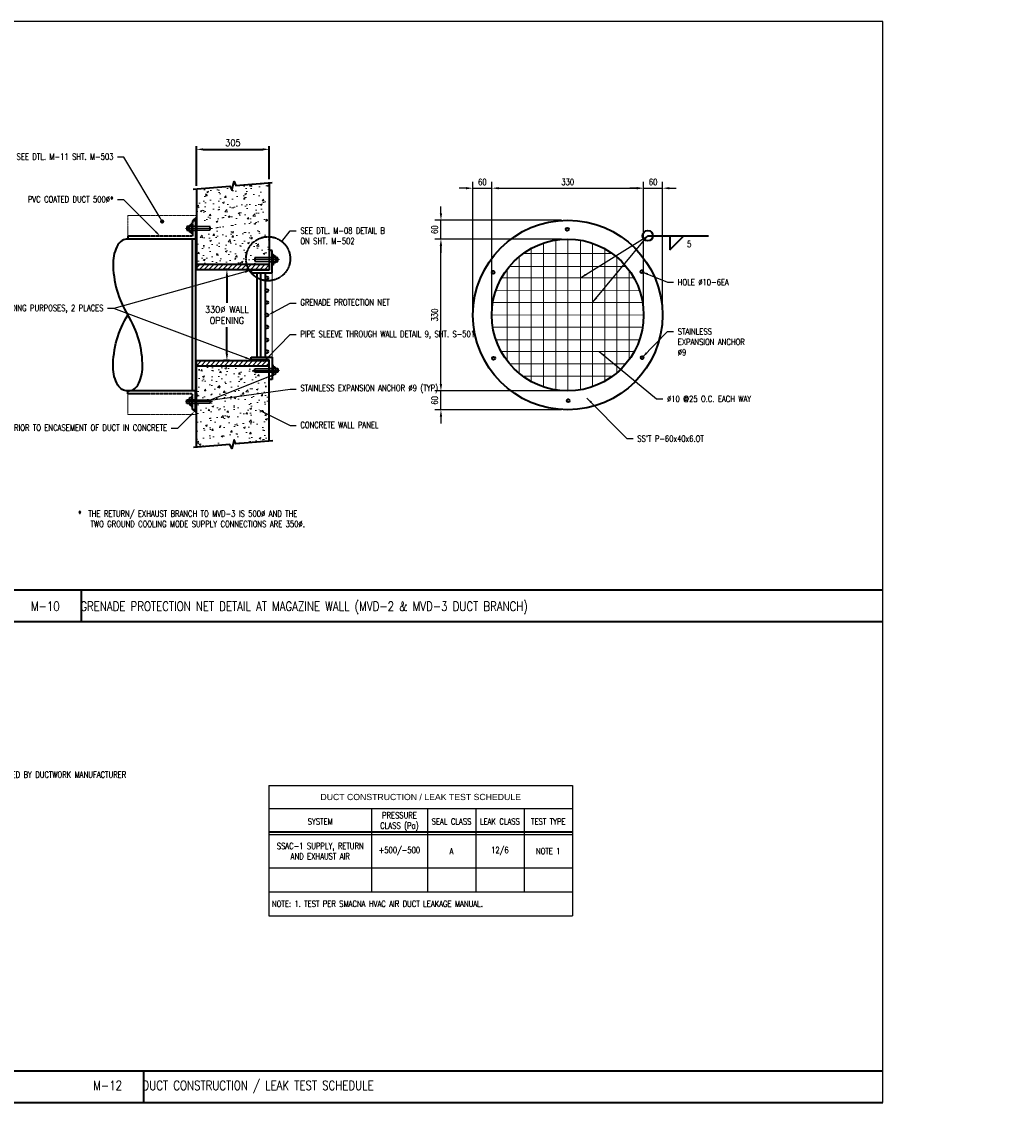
# Model space of a CAD drawing. Header units: millimetres. Extents: x -414557 to 607250, y 0 to 52070.
# Tile 2 of 2: x 34710 to 82450, y 0 to 52070. Entities that reach past the tile are written whole.
import ezdxf
from ezdxf import colors
from ezdxf.entities.mleader import LeaderData, LeaderLine
from ezdxf.math import Vec2, Vec3

# ---------------------------------------------------------------- set-up
doc = ezdxf.new("R2010")
doc.units = ezdxf.units.MM
doc.linetypes.add('HIDDEN2', pattern=[0.1875, 0.125, -0.0625])
doc.linetypes.add('PHANTOM2', pattern=[1.25, 0.625, -0.125, 0.125, -0.125, 0.125, -0.125])
for name, color, linetype, lineweight in [('M-ANNO-TEXT-DUCT', 2, 'Continuous', 35), ('M-SECT-GRPH', 3, 'Continuous', 35), ('M-SECT-MBND-THIN', 1, 'Continuous', 18)]:
    doc.layers.add(name, color=color, linetype=linetype, lineweight=lineweight)
doc.styles.add('1-100  1-8', font='simplex.shx', dxfattribs={"width": 0.9, "height": 318})
doc.styles.add('ROMANS', font='ROMANS.shx', dxfattribs={"width": 0.8})
doc.styles.get("Standard").update_dxf_attribs({"font": 'romans.shx', "width": 0.8, "height": 3})
doc.styles.add('Text', font='romans.shx', dxfattribs={"width": 0.8, "height": 3})
doc.styles.add('Title', font='swiss.ttf', dxfattribs={"height": 6})
doc.dimstyles.new('1-100  1-8', dxfattribs={"dimscale": 100, "dimtxt": 318, "dimasz": 3.18, "dimexe": 1.59, "dimexo": 1.59, "dimgap": 1.59, "dimtad": 1, "dimtih": 1, "dimtoh": 1, "dimdec": 0, "dimzin": 0, "dimdsep": 46, "dimtxsty": '1-100  1-8', "dimcen": 3.18, "dimclrd": 256, "dimclre": 256, "dimclrt": 256, "dimadec": 0, "dimazin": 0, "dimtfac": 1, "dimtdec": 0, "dimtofl": 0, "dimtmove": 0, "dimatfit": 3, "dimfxl": 1, "dimtolj": 1, "dimtzin": 0, "dimlwd": -1, "dimlwe": -1, "dimarcsym": 0})
doc.dimstyles.new('NFL_1', dxfattribs={"dimscale": 0, "dimtxt": 3, "dimasz": 3.3, "dimexe": 3, "dimexo": 3, "dimgap": 1.5, "dimtad": 1, "dimdec": 0, "dimzin": 3, "dimdsep": 46, "dimtxsty": 'Text', "dimblk1": 'ARCHTICK', "dimblk2": 'ARCHTICK', "dimsah": 1, "dimcen": 3, "dimdle": 3, "dimclrd": 1, "dimclre": 1, "dimclrt": 2, "dimadec": 0, "dimazin": 0, "dimtfac": 0.75, "dimtdec": 0, "dimtmove": 2, "dimatfit": 3, "dimfxl": 0.125, "dimtfillclr": 1, "dimfrac": 2, "dimtolj": 1, "dimtzin": 0, "dimarcsym": 0})
doc.dimstyles.new('TBGA_100', dxfattribs={"dimscale": 100, "dimtxt": 3, "dimasz": 3, "dimexe": 2, "dimexo": 2, "dimgap": 2, "dimtad": 1, "dimtoh": 1, "dimdec": 3, "dimzin": 11, "dimdsep": 46, "dimtxsty": 'Standard', "dimcen": 0, "dimadec": 0, "dimazin": 3, "dimtfac": 0.85, "dimtdec": 3, "dimtmove": 0, "dimatfit": 3, "dimfxl": 1, "dimfrac": 1, "dimtolj": 1, "dimtzin": 15, "dimarcsym": 0})
pattern_1 = [(45, (43133.14, 35489.36), (-112.253, 112.253), [])]
pattern_2 = [(50, (43133.14, 31498.8), (910.923, -79.695), [95.25, -1047.75]), (355, (43133.1, 31498.8), (-176.214, 955.28), [76.2, -838.2]), (100.451, (43209.05, 31492.1), (734.71, 875.583), [80.95, -890.45]), (46.184, (43133.1, 31752.8), (1355.4, -210.21), [142.87, -1571.62]), (96.636, (43246.1, 31735.3), (1187.02, 1237.13), [121.42, -1335.67]), (351.184, (43133.1, 31752.8), (1187.02, 1237.13), [114.3, -1257.3]), (21, (43260.14, 31689.3), (758.074, -511.328), [95.25, -1047.75]), (326, (43260.1, 31689.3), (309.01, 920.94), [76.2, -838.2]), (71.4514, (43323.3, 31646.7), (1067.08, 409.614), [80.95, -890.45]), (37.5, (43133.14, 31498.78), (15.443, 422.775), [0, -828.04, 0, -850.9, 0, -841.375]), (7.5, (43133.14, 31498.78), (334.098, 500.903), [0, -485.14, 0, -808.99, 0, -320.675]), (327.5, (42849.93, 31498.78), (677.953, -28.644), [0, -317.5, 0, -990.6, 0, -1314.45]), (317.5, (42722.9, 31498.8), (740.646, 127.132), [0, -412.75, 0, -657.86, 0, -933.45])]

# ---------------------------------------------------------------- blocks, each defined once
blk = doc.blocks.new('*D60')
at = {"layer": 'Defpoints', "color": 0, "transparency": 16777216}
for p in [(64683, 44045), (64683, 43296), (57365, 43190)]:
    blk.add_point(p, dxfattribs=at)
at = {"layer": 'M-ANNO-TEXT-DUCT', "color": 1, "lineweight": -2, "transparency": 16777216}
for p, q in [((57365, 43490), (57365, 44345)), ((64683, 43596), (64683, 44345)), ((57695, 44045), (64353, 44045))]:
    blk.add_line(p, q, dxfattribs=at)
at = {"layer": 'M-ANNO-TEXT-DUCT', "color": 1, "transparency": 16777216}
for points in [[(57695, 44100), (57695, 43990), (57365, 44045)], [(64353, 44100), (64353, 43990), (64683, 44045)]]:
    blk.add_solid(points, dxfattribs=at)
at = {"layer": 'M-ANNO-TEXT-DUCT', "color": 2, "transparency": 16777216, "insert": (61024, 44345), "char_height": 300, "attachment_point": 5, "style": 'Text'}
blk.add_mtext('\\A1;330', dxfattribs=at)
blk = doc.blocks.new('*D59')
at = {"layer": 'Defpoints', "color": 0, "transparency": 16777216}
for p in [(57365, 44044), (56457, 37935), (57365, 37935)]:
    blk.add_point(p, dxfattribs=at)
at = {"layer": 'M-ANNO-TEXT-DUCT', "color": 1, "lineweight": -2, "transparency": 16777216}
for p, q in [((56457, 38235), (56457, 44344)), ((57365, 38235), (57365, 44344)), ((56127, 44044), (55797, 44044)), ((56457, 44044), (57365, 44044)), ((57695, 44044), (58025, 44044))]:
    blk.add_line(p, q, dxfattribs=at)
at = {"layer": 'M-ANNO-TEXT-DUCT', "color": 1, "transparency": 16777216}
for points in [[(56127, 44099), (56127, 43989), (56457, 44044)], [(57695, 44099), (57695, 43989), (57365, 44044)]]:
    blk.add_solid(points, dxfattribs=at)
at = {"layer": 'M-ANNO-TEXT-DUCT', "color": 2, "transparency": 16777216, "insert": (56911, 44344), "char_height": 300, "attachment_point": 5, "style": 'Text'}
blk.add_mtext('\\A1;60', dxfattribs=at)
blk = doc.blocks.new('*D58')
at = {"layer": 'Defpoints', "color": 0, "transparency": 16777216}
for p in [(65591, 44044), (64683, 37935), (65591, 37935)]:
    blk.add_point(p, dxfattribs=at)
at = {"layer": 'M-ANNO-TEXT-DUCT', "color": 1, "lineweight": -2, "transparency": 16777216}
for p, q in [((64683, 38235), (64683, 44344)), ((65591, 38235), (65591, 44344)), ((64353, 44044), (64023, 44044)), ((64683, 44044), (65591, 44044)), ((65921, 44044), (66251, 44044))]:
    blk.add_line(p, q, dxfattribs=at)
at = {"layer": 'M-ANNO-TEXT-DUCT', "color": 1, "transparency": 16777216}
for points in [[(64353, 44099), (64353, 43989), (64683, 44044)], [(65921, 44099), (65921, 43989), (65591, 44044)]]:
    blk.add_solid(points, dxfattribs=at)
at = {"layer": 'M-ANNO-TEXT-DUCT', "color": 2, "transparency": 16777216, "insert": (65137, 44344), "char_height": 300, "attachment_point": 5, "style": 'Text'}
blk.add_mtext('\\A1;60', dxfattribs=at)
blk = doc.blocks.new('*D57')
at = {"layer": 'Defpoints', "color": 0, "transparency": 16777216}
for p in [(54913, 41594), (55663, 41594), (55768, 34276)]:
    blk.add_point(p, dxfattribs=at)
at = {"layer": 'M-ANNO-TEXT-DUCT', "color": 1, "lineweight": -2, "transparency": 16777216}
for p, q in [((55363, 41594), (54613, 41594)), ((54913, 34606), (54913, 41264)), ((55468, 34276), (54613, 34276))]:
    blk.add_line(p, q, dxfattribs=at)
at = {"layer": 'M-ANNO-TEXT-DUCT', "color": 1, "transparency": 16777216}
for points in [[(54858, 41264), (54968, 41264), (54913, 41594)], [(54858, 34606), (54968, 34606), (54913, 34276)]]:
    blk.add_solid(points, dxfattribs=at)
at = {"layer": 'M-ANNO-TEXT-DUCT', "color": 2, "transparency": 16777216, "insert": (54613, 37935), "char_height": 300, "attachment_point": 5, "rotation": 90, "style": 'Text'}
blk.add_mtext('\\A1;330', dxfattribs=at)
blk = doc.blocks.new('*D56')
at = {"layer": 'Defpoints', "color": 0, "transparency": 16777216}
for p in [(54915, 34276), (61024, 34276), (61024, 33368)]:
    blk.add_point(p, dxfattribs=at)
at = {"layer": 'M-ANNO-TEXT-DUCT', "color": 1, "lineweight": -2, "transparency": 16777216}
for p, q in [((54915, 34606), (54915, 34936)), ((60724, 34276), (54615, 34276)), ((54915, 33368), (54915, 34276)), ((60724, 33368), (54615, 33368)), ((54915, 33038), (54915, 32708))]:
    blk.add_line(p, q, dxfattribs=at)
at = {"layer": 'M-ANNO-TEXT-DUCT', "color": 1, "transparency": 16777216}
for points in [[(54860, 34606), (54970, 34606), (54915, 34276)], [(54860, 33038), (54970, 33038), (54915, 33368)]]:
    blk.add_solid(points, dxfattribs=at)
at = {"layer": 'M-ANNO-TEXT-DUCT', "color": 2, "transparency": 16777216, "insert": (54615, 33822), "char_height": 300, "attachment_point": 5, "rotation": 90, "style": 'Text'}
blk.add_mtext('\\A1;60', dxfattribs=at)
blk = doc.blocks.new('*D55')
at = {"layer": 'Defpoints', "color": 0, "transparency": 16777216}
for p in [(54915, 42502), (61024, 42502), (61024, 41594)]:
    blk.add_point(p, dxfattribs=at)
at = {"layer": 'M-ANNO-TEXT-DUCT', "color": 1, "lineweight": -2, "transparency": 16777216}
for p, q in [((54915, 42832), (54915, 43162)), ((60724, 42502), (54615, 42502)), ((54915, 41594), (54915, 42502)), ((60724, 41594), (54615, 41594)), ((54915, 41264), (54915, 40934))]:
    blk.add_line(p, q, dxfattribs=at)
at = {"layer": 'M-ANNO-TEXT-DUCT', "color": 1, "transparency": 16777216}
for points in [[(54860, 42832), (54970, 42832), (54915, 42502)], [(54860, 41264), (54970, 41264), (54915, 41594)]]:
    blk.add_solid(points, dxfattribs=at)
at = {"layer": 'M-ANNO-TEXT-DUCT', "color": 2, "transparency": 16777216, "insert": (54615, 42048), "char_height": 300, "attachment_point": 5, "rotation": 90, "style": 'Text'}
blk.add_mtext('\\A1;60', dxfattribs=at)
blk = doc.blocks.new('*T50')
at = {"layer": 'M-ANNO-TEXT-DUCT', "linetype": 'ByBlock', "lineweight": -2, "transparency": 16777216}
for p, q in [((0, 0), (14627, 0)), ((0, 0), (0, -1100)), ((14627, 0), (14627, -1100))]:
    blk.add_line(p, q, dxfattribs=at)
at = {"layer": 'M-ANNO-TEXT-DUCT', "color": 1, "linetype": 'ByBlock', "lineweight": -2, "transparency": 16777216}
for p, q in [((0, -1100), (14627, -1100)), ((0, -1100), (0, -6271)), ((4947, -1100), (4947, -5114)), ((7635, -1100), (7635, -5114)), ((9966, -1100), (9966, -5114)), ((12297, -1100), (12297, -5114)), ((14627, -1100), (14627, -6271)), ((0, -2357), (14627, -2357)), ((0, -3957), (14627, -3957)), ((0, -5114), (14627, -5114)), ((0, -6271), (14627, -6271))]:
    blk.add_line(p, q, dxfattribs=at)
at = {"layer": 'M-ANNO-TEXT-DUCT', "color": 2, "transparency": 16777216, "char_height": 300}
for s, insert, width, attachment_point, style in [('DUCT CONSTRUCTION / LEAK TEST SCHEDULE', (7314, -550), 14327.32, 5, 'Title'), ('SYSTEM', (2474, -1729), 4647.48, 5, 'Text'), ('PRESSURE CLASS (Pa)', (6291, -1729), 2387.83, 5, 'Text'), ('SEAL CLASS', (8801, -1729), 2030.67, 5, 'Text'), ('LEAK CLASS', (11131, -1729), 2030.67, 5, 'Text'), ('TEST TYPE', (13462, -1729), 2030.67, 5, 'Text'), ('SSAC-1 SUPPLY, RETURN AND EXHAUST AIR', (2474, -3157), 4647.48, 5, 'Text'), ('+500/-500', (6291, -3157), 2387.83, 5, 'Text'), ('A', (8801, -3157), 2030.67, 5, 'Text'), ('\\A1;12/6', (11131, -3157), 2030.67, 5, 'Text'), ('NOTE 1', (13462, -3157), 2030.67, 5, 'Text'), ('NOTE: 1. TEST PER SMACNA HVAC AIR DUCT LEAKAGE MANUAL.', (150, -5693), 14327.32, 4, 'Text')]:
    blk.add_mtext(s, dxfattribs=dict(at, insert=insert, width=width, attachment_point=attachment_point, style=style))
blk = doc.blocks.new('*U49')
for points in [[(-0.5671, 0), (-0.5671, 0, -0.267949), (-0.5246, 0.0737, -0.131652), (-0.3885, 0.1101, -0.139021), (0, 0, -0.139021)], [(0.5671, 0), (0.5671, 0, 0.267949), (0.5246, 0.0737, 0.131652), (0.3885, 0.1101, 0.139021), (0, 0, 0.139021)], [(-0.5671, 0), (-0.5671, 0, 0.267949), (-0.5246, -0.0737, 0.131652), (-0.3885, -0.1101, 0.139021), (0, 0, 0.139021)]]:
    blk.add_lwpolyline(points, format="xyb")
blk = doc.blocks.new('*D51')
at = {"layer": 'Defpoints', "color": 0, "transparency": 16777216}
for p in [(46646, 45916), (46646, 44313), (43133, 44005)]:
    blk.add_point(p, dxfattribs=at)
at = {"layer": 'M-ANNO-TEXT-DUCT', "transparency": 16777216}
for p, q in [((43133, 44164), (43133, 46075)), ((43451, 45916), (46328, 45916)), ((46646, 44472), (46646, 46075))]:
    blk.add_line(p, q, dxfattribs=at)
for points in [[(43451, 45969), (43451, 45863), (43133, 45916)], [(46328, 45969), (46328, 45863), (46646, 45916)]]:
    blk.add_solid(points, dxfattribs=at)
at = {"layer": 'M-ANNO-TEXT-DUCT', "transparency": 16777216, "insert": (44890, 46234), "char_height": 318, "attachment_point": 5, "style": '1-100  1-8'}
blk.add_mtext('\\A1;305', dxfattribs=at)
blk = doc.blocks.new('*D52')
at = {"layer": 'Defpoints', "color": 0, "transparency": 16777216}
for p in [(44890, 40130), (44601, 35739), (44890, 35739)]:
    blk.add_point(p, dxfattribs=at)
at = {"layer": 'M-ANNO-TEXT-DUCT', "transparency": 16777216}
for p, q in [((44731, 40130), (44442, 40130)), ((44601, 39812), (44601, 38518)), ((44601, 36057), (44601, 37352)), ((44731, 35739), (44442, 35739))]:
    blk.add_line(p, q, dxfattribs=at)
for points in [[(44548, 39812), (44654, 39812), (44601, 40130)], [(44548, 36057), (44654, 36057), (44601, 35739)]]:
    blk.add_solid(points, dxfattribs=at)
at = {"layer": 'M-ANNO-TEXT-DUCT', "transparency": 16777216, "insert": (44601, 37935), "char_height": 318, "attachment_point": 5, "style": '1-100  1-8'}
blk.add_mtext('\\A1;330%%C WALL\\POPENING', dxfattribs=at)
blk = doc.blocks.new('_Dot')
at = {"color": 0, "linetype": 'ByBlock', "lineweight": -2}
blk.add_line((-0.5, 0), (-1, 0), dxfattribs=at)
at = {"color": 0, "linetype": 'ByBlock', "const_width": 0.5}
blk.add_lwpolyline([(-0.25, 0, 1), (0.25, 0, 1)], format="xyb", close=True, dxfattribs=at)

msp = doc.modelspace()

# ---------------------------------------------------------------- hatches: boundary and pattern name
at = {"layer": 'M-SECT-MBND-THIN'}
h = msp.add_hatch(dxfattribs=at)
h.set_pattern_fill('AR-CONC', color=256, scale=5, style=0)
h.set_pattern_definition(pattern_2)
h.paths.add_polyline_path([(46646.1, 44312.6), (45039.1, 44172), (44946.4, 44370.7), (44832.9, 43947.1), (44740.2, 44145.9), (43133.1, 44005.3), (43133.1, 42196.5), (43797.5, 42182.7), (43797.5, 42032.5), (43133.1, 42023.4), (43133.1, 40380.2), (46646.1, 40380.2), (46646.1, 40517.7), (45943.2, 40532.2), (45943.2, 40682.4), (46646.1, 40692.1)])
h = msp.add_hatch(dxfattribs=at)
h.set_pattern_fill('ANSI31', color=256, scale=10, style=0)
h.set_pattern_definition([(315, (42951.522, 42668.103), (-22.4506, -22.4506), [])])
h.paths.add_polyline_path([(43133.1, 42533.1), (43086.5, 42486.5), (42951.5, 42486.5), (43133.1, 42668.1)])
h = msp.add_hatch(dxfattribs=at)
h.set_pattern_fill('ANSI31', color=256, scale=50, style=0)
h.set_pattern_definition(pattern_1)
h.paths.add_polyline_path([(46646.1, 40380.2), (43133.1, 40380.2), (43133.1, 40130.2), (46646.1, 40130.2)])
h = msp.add_hatch(dxfattribs=at)
h.set_pattern_fill('ANSI31', color=256, scale=50, style=0)
h.set_pattern_definition(pattern_1)
h.paths.add_polyline_path([(46646.1, 35739.4), (43133.1, 35739.4), (43133.1, 35489.4), (46646.1, 35489.4)])
h = msp.add_hatch(dxfattribs=at)
h.set_pattern_fill('AR-CONC', color=256, scale=5, style=0)
h.set_pattern_definition(pattern_2)
h.paths.add_polyline_path([(46646.1, 35177.4), (45943.2, 35187.1), (45943.2, 35337.3), (46646.1, 35351.9), (46646.1, 35489.4), (43133.1, 35489.4), (43133.1, 33846.1), (43797.5, 33837), (43797.5, 33686.8), (43133.1, 33673), (43133.1, 31556.9), (44740.2, 31697.5), (44832.9, 31498.8), (44946.4, 31922.4), (45039.1, 31723.7), (46646.1, 31864.3)])
h = msp.add_hatch(dxfattribs=at)
h.set_pattern_fill('ANSI31', color=256, scale=10, style=0)
h.set_pattern_definition([(45, (42951.522, 33201.41), (-22.4506, 22.4506), [])])
h.paths.add_polyline_path([(43133.1, 33336.4), (43086.5, 33383), (42951.5, 33383), (43133.1, 33201.4)])

# ---------------------------------------------------------------- linework, layer by layer
at = {"layer": 'Defpoints'}
msp.add_lwpolyline([(76200, 52070), (0, 52070), (0, 0), (76200, 0)], close=True, dxfattribs=at)
at = {"layer": 'M-ANNO-TEXT-DUCT'}
for p, q in [((64877.6, 41751.8), (67806.6, 41751.8)), ((65940.1, 41751.8), (65940.1, 41073.7)), ((65940.1, 41073.7), (66618.2, 41751.8)), ((0, 24694.3), (76200, 24694.3)), ((37584, 24694.3), (37584, 23167.4)), ((0, 23167.4), (76200, 23167.4)), ((46625, 13037.1), (61252.3, 13037.1)), ((0, 1526.9), (76200, 1526.9)), ((40584, 1526.9), (40584, 0)), ((0, 0), (76200, 0))]:
    msp.add_line(p, q, dxfattribs=at)
at = {"layer": 'M-ANNO-TEXT-DUCT', "linetype": 'PHANTOM2', "ltscale": 10}
msp.add_circle((46588, 40646.1), 1062.9, dxfattribs=at)
at = {"layer": 'M-ANNO-TEXT-DUCT'}
msp.add_circle((64877.6, 41751.8), 250.6, dxfattribs=at)
at = {"layer": 'M-SECT-GRPH'}
for p, q in [((46646.1, 44312.6), (46646.1, 40093.1)), ((43133.1, 44005.3), (43133.1, 40130.2)), ((43097, 42197.3), (42677.6, 42197.3)), ((42677.6, 42197.3), (42677.6, 42022.8)), ((42786.9, 42231.2), (42828, 42272.2)), ((42786.9, 41980.8), (42786.9, 42231.2)), ((42828, 42272.2), (42917.6, 42272.2)), ((42917.6, 41846), (42917.6, 42381.4)), ((42917.6, 42381.4), (42951.5, 42381.4)), ((43797.5, 42182.7), (43097, 42197.3)), ((43797.5, 42032.5), (43797.5, 42182.7)), ((42677.6, 42022.8), (43094.6, 42022.8)), ((42815.8, 41930.8), (42786.9, 41980.8)), ((42917.6, 41930.8), (42815.8, 41930.8)), ((42951.8, 41846), (42917.6, 41846)), ((43094.6, 42022.8), (43797.5, 42032.5)), ((43086.5, 41593.8), (39827.7, 41593.8)), ((46646.1, 40692.1), (45943.2, 40682.4)), ((45943.2, 40682.4), (45943.2, 40532.2)), ((46789.3, 41040.4), (46646.1, 41040.4)), ((47063.2, 40692.1), (46646.1, 40692.1)), ((46789, 40869), (46823.2, 40869)), ((46789.3, 39961.1), (46789.3, 41040.4)), ((46823.2, 40869), (46823.2, 40333.6)), ((46823.2, 40784.2), (46925, 40784.2)), ((46925, 40784.2), (46953.8, 40734.2)), ((46953.8, 40734.2), (46953.8, 40483.8)), ((47063.2, 40517.7), (47063.2, 40692.1)), ((43133.1, 40380.2), (46646.1, 40380.2)), ((43133.1, 40130.2), (46646.1, 40130.2)), ((45943.2, 40532.2), (46643.8, 40517.7)), ((46643.8, 40517.7), (47063.2, 40517.7)), ((46823.2, 40333.6), (46789.3, 40333.6)), ((46912.8, 40442.7), (46823.2, 40442.7)), ((46953.8, 40483.8), (46912.8, 40442.7)), ((46646.1, 40093.1), (45772.9, 40093.1)), ((45772.9, 40093.1), (45772.9, 39961.1)), ((45772.9, 39961.1), (46789.3, 39961.1)), ((46050.3, 39961.1), (46050.3, 35908.4)), ((46223.5, 39961.1), (46223.5, 35908.4)), ((46450, 39961.1), (46450, 35908.4)), ((43133.1, 31556.9), (43133.1, 35739.4)), ((43133.1, 35739.4), (46646.1, 35739.4)), ((43133.1, 35489.4), (46646.1, 35489.4)), ((45772.9, 35776.4), (45772.9, 35908.4)), ((45772.9, 35908.4), (46789.3, 35908.4)), ((46646.1, 35776.4), (45772.9, 35776.4)), ((46646.1, 31864.3), (46646.1, 35776.4)), ((46789.3, 35908.4), (46789.3, 34829.2)), ((46823.2, 35535.9), (46789.3, 35535.9)), ((46823.2, 35000.5), (46823.2, 35535.9)), ((46912.8, 35426.8), (46823.2, 35426.8)), ((46953.8, 35385.7), (46912.8, 35426.8)), ((45943.2, 35337.3), (46643.8, 35351.8)), ((45943.2, 35187.1), (45943.2, 35337.3)), ((46646.1, 35177.4), (45943.2, 35187.1)), ((46643.8, 35351.8), (47063.2, 35351.8)), ((47063.2, 35177.4), (46646.1, 35177.4)), ((46789, 35000.5), (46823.2, 35000.5)), ((46823.2, 35085.3), (46925, 35085.3)), ((46925, 35085.3), (46953.8, 35135.3)), ((46953.8, 35135.3), (46953.8, 35385.7)), ((47063.2, 35351.8), (47063.2, 35177.4)), ((46789.3, 34829.2), (46646.1, 34829.2)), ((43086.5, 34275.8), (39827.7, 34275.8)), ((42677.6, 33672.3), (42677.6, 33846.7)), ((42677.6, 33846.7), (43094.6, 33846.7)), ((42815.8, 33938.7), (42786.9, 33888.7)), ((42786.9, 33888.7), (42786.9, 33638.3)), ((42917.6, 33938.7), (42815.8, 33938.7)), ((42951.8, 34023.5), (42917.6, 34023.5)), ((42917.6, 34023.5), (42917.6, 33488.2)), ((43094.6, 33846.7), (43797.5, 33837)), ((43097, 33672.3), (42677.6, 33672.3)), ((42786.9, 33638.3), (42828, 33597.3)), ((42828, 33597.3), (42917.6, 33597.3)), ((42917.6, 33488.2), (42951.5, 33488.2)), ((43797.5, 33686.8), (43097, 33672.3)), ((43797.5, 33837), (43797.5, 33686.8))]:
    msp.add_line(p, q, dxfattribs=at)
at = {"layer": 'M-SECT-GRPH', "linetype": 'HIDDEN2'}
for p, q in [((42951.5, 42486.5), (42951.5, 41728.8)), ((42951.5, 41728.8), (39827.7, 41728.8)), ((42951.5, 34140.8), (39827.7, 34140.8)), ((42951.5, 33383), (42951.5, 34140.8))]:
    msp.add_line(p, q, dxfattribs=at)
at = {"layer": 'M-SECT-GRPH', "linetype": 'Continuous'}
for points in [[(42971.3, 43991.1), (44740.2, 44145.9), (44832.9, 43947.1), (44946.4, 44370.7), (45039.1, 44172), (46789.2, 44325.1)], [(46808, 31878.4), (45039.1, 31723.7), (44946.4, 31922.4), (44832.9, 31498.8), (44740.2, 31697.5), (42990, 31544.4)]]:
    msp.add_lwpolyline(points, dxfattribs=at)
at = {"layer": 'M-SECT-GRPH'}
for points in [[(42951.5, 42486.5), (43086.5, 42486.5), (43086.5, 41593.8)], [(39827.7, 41728.8), (39827.7, 41593.8)], [(42951.5, 34275.8), (42951.5, 41593.8)], [(43086.5, 41593.8), (43086.5, 34275.8)], [(39827.7, 34140.8), (39827.7, 34275.8)], [(42951.5, 33383), (43086.5, 33383), (43086.5, 34275.8)]]:
    msp.add_lwpolyline(points, dxfattribs=at)
for centre, radius in [((61023.9, 37934.8), 4567), ((61003.7, 42068.6), 71.5), ((61023.9, 37934.8), 3659), ((46520, 39719.5), 70), ((57433.7, 39984.2), 71.5), ((64593.8, 40019.2), 71.5), ((46520, 39108.5), 70), ((46520, 38538.5), 70), ((46520, 37934.5), 70), ((46520, 37352), 70), ((46520, 36734), 70), ((46520, 36171), 70), ((64614.1, 35885.3), 71.5), ((57454, 35850.3), 71.5), ((61044.1, 33800.9), 71.5)]:
    msp.add_circle(centre, radius, dxfattribs=at)
at = {"layer": 'M-SECT-MBND-THIN'}
for p, q in [((43906.6, 42107.6), (42609.8, 42107.6)), ((59264.1, 34726.7), (59264.1, 41142.8)), ((59860.1, 34465.8), (59860.1, 41403.8)), ((60452.4, 34320.7), (60452.4, 41548.9)), ((61023.9, 41593.8), (61023.9, 34275.8)), ((61633.1, 34326.8), (61633.1, 41542.7)), ((62222.1, 34477.5), (62222.1, 41392)), ((58682.6, 35122.9), (58682.6, 40746.6)), ((58875.7, 40896.8), (63169.2, 40898.8)), ((62817.6, 34745.6), (62817.6, 41123.9)), ((63392.6, 35145.9), (63392.6, 40723.6)), ((45834.2, 40607.3), (47131, 40607.3)), ((58100.6, 35734.1), (58100.6, 40135.4)), ((58202.8, 40264.9), (63842.8, 40267.6)), ((46789.3, 39961.1), (46789.3, 35908.4)), ((57829, 39718.2), (64217.1, 39721.3)), ((63988.1, 35789.6), (63988.1, 40079.9)), ((57557.8, 39107.1), (64488.9, 39110.4)), ((57414.8, 38537), (64632.4, 38540.5)), ((57364.9, 37933), (64682.9, 37936.5)), ((57411.8, 37350.5), (64636.5, 37354)), ((57568, 36732.6), (64480.9, 36735.9)), ((57818.8, 36169.7), (64230.7, 36172.8)), ((58222.9, 35580.4), (63827.1, 35583.1)), ((45834.2, 35262.2), (47131, 35262.2)), ((58862.7, 34982.2), (63187.9, 34984.3)), ((43906.6, 33761.9), (42609.8, 33761.9))]:
    msp.add_line(p, q, dxfattribs=at)
at = {"layer": 'M-SECT-MBND-THIN', "linetype": 'HIDDEN2'}
for points in [[(39827.7, 41728.8), (39827.7, 42728.8), (43133.1, 42728.8)], [(39827.7, 34140.8), (39827.7, 33140.8), (43133.1, 33140.8)]]:
    msp.add_lwpolyline(points, dxfattribs=at)
at = {"layer": 'M-SECT-MBND-THIN'}
for points in [[(42951.5, 42486.5), (43133.1, 42668.1)], [(43086.5, 42486.5), (43133.1, 42533.1)], [(42951.5, 33383), (43133.1, 33201.4)], [(43086.5, 33383), (43133.1, 33336.4)]]:
    msp.add_lwpolyline(points, dxfattribs=at)

# ---------------------------------------------------------------- block references
msp.add_blockref('*T50', (46625, 15261.4))
at = {"layer": 'M-SECT-GRPH', "xscale": 6451.599999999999, "yscale": 6451.599999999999, "zscale": 6451.599999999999, "rotation": 89.99999999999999}
msp.add_blockref('*U49', (39827.7, 37934.8), dxfattribs=at)

# ---------------------------------------------------------------- texts
at = {"layer": 'M-ANNO-TEXT-DUCT', "char_height": 300, "attachment_point": 1}
for s, insert, width in [('SEE DTL. M-08 DETAIL B ON SHT. M-502', (48143.7, 42146.1), 4449.749), ('HOLE %%C10-6EA', (66326.4, 39665.4), 3624.675), ('STAINLESS EXPANSION ANCHOR %%C9', (66326.4, 37290.4), 3624.675), ("SS'T P-60x40x6.OT", (64379.3, 32131.7), 4443.554)]:
    msp.add_mtext(s, dxfattribs=dict(at, insert=insert, width=width))
at = {"layer": 'M-ANNO-TEXT-DUCT', "attachment_point": 1}
for s, insert, char_height in [('5', (66775.6, 41502.8), 300), ('%%C10 @25 O.C. EACH WAY', (65809.6, 34044.7), 300), ('M-10    GRENADE PROTECTION NET DETAIL AT MAGAZINE WALL (MVD-2 & MVD-3 DUCT BRANCH)', (35159.2, 24125.6), 450), ('M-12    DUCT CONSTRUCTION / LEAK TEST SCHEDULE', (38159.2, 1043.6), 450)]:
    msp.add_mtext(s, dxfattribs=dict(at, insert=insert, char_height=char_height))
at = {"layer": 'M-ANNO-TEXT-DUCT', "insert": (37431.3, 28514.4), "char_height": 300, "width": 12960.697, "attachment_point": 1, "style": 'ROMANS'}
msp.add_mtext('*  THE RETURN/ EXHAUST BRANCH TO MVD-3 IS 500%%C AND THE   \\P\\pxi1,l1;TWO GROUND COOLING MODE SUPPLY CONNECTIONS ARE 350%%C.', dxfattribs=at)

# ---------------------------------------------------------------- dimensions: what is measured, and where the dimension line sits
at = {"layer": 'M-ANNO-TEXT-DUCT'}
for base, p1, p2, text, dimstyle, picture, middle in [((46646.1, 45915.6), (43133.1, 44005.3), (46646.1, 44312.6), '305', '1-100  1-8', '*D51', (44889.6, 46233.6)), ((57364.9, 44043.7), (56456.9, 37934.8), (57364.9, 37934.8), '60', 'NFL_1', '*D59', (56910.9, 44343.7)), ((64682.9, 44045.2), (57364.9, 43190.2), (64682.9, 43295.7), '330', 'NFL_1', '*D60', (61023.9, 44345.2)), ((65590.9, 44043.7), (64682.9, 37934.8), (65590.9, 37934.8), '60', 'NFL_1', '*D58', (65136.9, 44343.7))]:
    dim = msp.add_linear_dim(base=base, p1=p1, p2=p2, text=text, dimstyle=dimstyle, dxfattribs=at)
    dim.commit()
    dim.dimension.update_dxf_attribs({"geometry": picture, "text_midpoint": middle})
for base, p1, p2, text, dimstyle, picture, middle in [((54915, 42501.8), (61023.9, 41593.8), (61023.9, 42501.8), '60', 'NFL_1', '*D55', (54615, 42047.8)), ((54913.5, 41593.8), (55768.5, 34275.8), (55663, 41593.8), '330', 'NFL_1', '*D57', (54613.5, 37934.8)), ((44600.8, 35739.4), (44889.6, 40130.2), (44889.6, 35739.4), '330%%C WALL\\POPENING', '1-100  1-8', '*D52', (44600.8, 37934.8)), ((54915, 34275.8), (61023.9, 33367.8), (61023.9, 34275.8), '60', 'NFL_1', '*D56', (54615, 33821.8))]:
    dim = msp.add_linear_dim(base=base, p1=p1, p2=p2, angle=90, text=text, dimstyle=dimstyle, dxfattribs=at)
    dim.commit()
    dim.dimension.update_dxf_attribs({"geometry": picture, "text_midpoint": middle})

# ---------------------------------------------------------------- leaders
at = {"layer": 'M-ANNO-TEXT-DUCT', "annotation_type": 0, "has_hookline": 1, "hookline_direction": 0}
for points, override, text_width in [([(47242.7, 41483.4), (47643.7, 41996.1), (47943.7, 41996.1)], {"dimgap": 2, "dimtad": 0, "dimldrblk": 'None'}, 4228.6), ([(64593.8, 40019.2), (65826.4, 39515.4), (66126.4, 39515.4)], {"dimgap": 2, "dimtad": 0}, 2720), ([(64614.1, 35885.3), (65826.4, 37140.4), (66126.4, 37140.4)], {"dimgap": 2, "dimtad": 0}, 3565.7), ([(62542.6, 36171.8), (65309.6, 33894.7), (65609.6, 33894.7)], {"dimgap": 2, "dimtad": 0}, 4674.3), ([(61947.1, 33933.9), (63879.3, 31981.7), (64179.3, 31981.7)], {"dimgap": 2, "dimtad": 0}, 3565.7)]:
    msp.add_leader(points, dimstyle='TBGA_100', override=override, dxfattribs=dict(at, text_width=text_width))
at = {"layer": 'M-ANNO-TEXT-DUCT'}
for points in [[(61633.1, 39720), (64877.6, 41751.8)], [(62222.1, 38539.3), (64877.6, 41751.8)], [(45772.9, 35776.4), (39152.9, 38245.4)]]:
    msp.add_leader(points, dimstyle='TBGA_100', override={"dimgap": 2, "dimtad": 0}, dxfattribs=at)
ml = msp.add_multileader_mtext('Standard', dxfattribs=at)
ml.set_content('CONCRETE ENCASEMENT SEE DTL. M-11 SHT. M-503', color=256, style='ROMANS')
ml.set_leader_properties()
ml.set_arrow_properties(name='DOT')
ml.build(insert=Vec2(0, 0))
ml.multileader.update_dxf_attribs({"dogleg_length": 3, "arrow_head_size": 200, "scale": 100})
ctx = ml.context
ctx.base_point, ctx.scale, ctx.char_height, ctx.arrow_head_size, ctx.landing_gap_size, ctx.plane_origin = Vec3(34867.4, 45538.6), 100, 300, 200, 200, Vec3(41480.4, 42439.1)
ctx.text_align_type = 2
notes = []
notes.append((ctx, [(0, (1, 1, 0), (39636, 45538.6), (-1, 0), 300, [(0, [(41480.4, 42439.1)], 0, [])])]))
ctx.mtext.insert, ctx.mtext.width, ctx.mtext.alignment, ctx.mtext.flow_direction = Vec3(39136, 45718.6), 4112.293, 3, 5
ml = msp.add_multileader_mtext('Standard', dxfattribs=at)
ml.set_content('PVC COATED DUCT 500%%C*', color=256, style='ROMANS')
ml.set_leader_properties()
ml.build(insert=Vec2(0, 0))
ml.multileader.update_dxf_attribs({"dogleg_length": 3, "arrow_head_size": 300, "scale": 100})
ctx = ml.context
ctx.base_point, ctx.scale, ctx.char_height, ctx.arrow_head_size, ctx.landing_gap_size, ctx.plane_origin = Vec3(36753.1, 43482.4), 100, 300, 300, 200, Vec3(41389.6, 41728.8)
ctx.text_align_type = 2
notes.append((ctx, [(0, (1, 1, 0), (39636, 43482.4), (-1, 0), 300, [(0, [(41389.6, 41728.8)], 0, [])])]))
ctx.mtext.insert, ctx.mtext.width, ctx.mtext.alignment, ctx.mtext.flow_direction = Vec3(39136, 43662.4), 2881.306, 3, 5
ml = msp.add_multileader_mtext('Standard', dxfattribs=at)
ml.set_content('TACK WELD FOR BONDING PURPOSES, 2 PLACES', color=256, style='ROMANS')
ml.set_leader_properties()
ml.build(insert=Vec2(0, 0))
ml.multileader.update_dxf_attribs({"dogleg_length": 3, "arrow_head_size": 300, "scale": 100})
ctx = ml.context
ctx.base_point, ctx.scale, ctx.char_height, ctx.arrow_head_size, ctx.landing_gap_size, ctx.plane_origin = Vec3(34727.2, 38245.4), 100, 300, 300, 200, Vec3(39152.9, 36868.7)
ctx.text_align_type = 2
notes.append((ctx, [(0, (1, 1, 0), (39152.9, 38245.4), (-1, 0), 300, [(0, [(45772.9, 40093.1)], 0, [])])]))
ctx.mtext.insert, ctx.mtext.width, ctx.mtext.alignment, ctx.mtext.flow_direction = Vec3(38652.9, 38425.4), 3802.7, 3, 5
ml = msp.add_multileader_mtext('Standard', dxfattribs=at)
ml.set_content('GRENADE PROTECTION NET', color=256, style='ROMANS')
ml.set_leader_properties()
ml.build(insert=Vec2(0, 0))
ml.multileader.update_dxf_attribs({"dogleg_length": 3, "arrow_head_size": 300, "scale": 100})
ctx = ml.context
ctx.base_point, ctx.scale, ctx.char_height, ctx.arrow_head_size, ctx.landing_gap_size, ctx.plane_origin = Vec3(47943.7, 38513.1), 100, 300, 300, 200, Vec3(46590, 37934.5)
notes.append((ctx, [(0, (1, 1, 0), (47643.7, 38513.1), (1, 0), 300, [(0, [(46590, 37934.5)], 0, [])])]))
ctx.mtext.insert, ctx.mtext.width, ctx.mtext.flow_direction = Vec3(48143.7, 38693.1), 3061.355, 5
ml = msp.add_multileader_mtext('Standard', dxfattribs=at)
ml.set_content('PIPE SLEEVE THROUGH WALL DETAIL 9, SHT. S-501', color=256, style='ROMANS')
ml.set_leader_properties()
ml.build(insert=Vec2(0, 0))
ml.multileader.update_dxf_attribs({"dogleg_length": 3, "arrow_head_size": 300, "scale": 100})
ctx = ml.context
ctx.base_point, ctx.scale, ctx.char_height, ctx.arrow_head_size, ctx.landing_gap_size, ctx.plane_origin = Vec3(47943.7, 36992.6), 100, 300, 300, 200, Vec3(44889.6, 40380.2)
notes.append((ctx, [(0, (1, 1, 0), (47643.7, 36992.6), (1, 0), 300, [(0, [(46335.8, 35644.4)], 0, [])])]))
ctx.mtext.insert, ctx.mtext.width, ctx.mtext.flow_direction = Vec3(48143.7, 37171.1), 5386.339, 5
ml = msp.add_multileader_mtext('Standard', dxfattribs=at)
ml.set_content('STAINLESS EXPANSION ANCHOR %%C9 (TYP)', color=256, style='ROMANS')
ml.set_leader_properties()
ml.build(insert=Vec2(0, 0))
ml.multileader.update_dxf_attribs({"dogleg_length": 3, "arrow_head_size": 300, "scale": 100})
ctx = ml.context
ctx.base_point, ctx.scale, ctx.char_height, ctx.arrow_head_size, ctx.landing_gap_size, ctx.plane_origin = Vec3(47943.7, 34366.6), 100, 300, 300, 200, Vec3(46925, 35085.3)
notes.append((ctx, [(0, (1, 1, 0), (47643.7, 34366.6), (1, 0), 300, [(1, [(46925, 35085.3), (43797.5, 33837)], 0, [])])]))
ctx.mtext.insert, ctx.mtext.width, ctx.mtext.flow_direction = Vec3(48143.7, 34566.6), 4089.286, 5
ml = msp.add_multileader_mtext('Standard', dxfattribs=at)
ml.set_content('CONCRETE WALL PANEL ', color=256, style='ROMANS')
ml.set_leader_properties()
ml.build(insert=Vec2(0, 0))
ml.multileader.update_dxf_attribs({"dogleg_length": 3, "arrow_head_size": 300, "scale": 100})
ctx = ml.context
ctx.base_point, ctx.scale, ctx.char_height, ctx.arrow_head_size, ctx.landing_gap_size, ctx.plane_origin = Vec3(47943.7, 32609.9), 100, 300, 300, 200, Vec3(46103.7, 33396.2)
notes.append((ctx, [(0, (1, 1, 0), (47643.7, 32609.9), (1, 0), 300, [(0, [(46103.7, 33396.2)], 0, [])])]))
ctx.mtext.insert, ctx.mtext.width, ctx.mtext.flow_direction = Vec3(48143.7, 32789.9), 2566.902, 5
ml = msp.add_multileader_mtext('Standard', dxfattribs=at)
ml.set_content('SEAL PVC DUCT AT WALL WATER TIGHT PRIOR TO ENCASEMENT OF DUCT IN CONCRETE', color=256, style='ROMANS')
ml.set_leader_properties()
ml.build(insert=Vec2(0, 0))
ml.multileader.update_dxf_attribs({"dogleg_length": 3, "arrow_head_size": 300, "scale": 100})
ctx = ml.context
ctx.base_point, ctx.scale, ctx.char_height, ctx.arrow_head_size, ctx.landing_gap_size, ctx.plane_origin = Vec3(37305.5, 32472.6), 100, 300, 300, 200, Vec3(43042.3, 33292.2)
ctx.text_align_type = 2
notes.append((ctx, [(0, (1, 1, 0), (42222.7, 32472.6), (-1, 0), 300, [(0, [(43042.3, 33292.2)], 0, [])])]))
ctx.mtext.insert, ctx.mtext.width, ctx.mtext.alignment, ctx.mtext.flow_direction = Vec3(41722.7, 32652.6), 4562.801, 3, 5
ml = msp.add_multileader_mtext('Standard', dxfattribs=at)
ml.set_content('PROVIDE VAPOR BARRIER WHERE RECOMMENDED BY DUCTWORK MANUFACTURER ', color=256, style='ROMANS')
ml.set_leader_properties()
ml.build(insert=Vec2(0, 0))
ml.multileader.update_dxf_attribs({"dogleg_length": 3, "arrow_head_size": 300, "scale": 100})
ctx = ml.context
ctx.base_point, ctx.scale, ctx.char_height, ctx.arrow_head_size, ctx.landing_gap_size, ctx.plane_origin = Vec3(26610.5, 15761.3), 100, 300, 300, 200, Vec3(23270.8, 13107.5)
notes.append((ctx, [(0, (1, 1, 0), (26310.5, 15761.3), (1, 0), 300, [(1, [(23270.8, 13107.5), (25209.7, 15509.2)], 0, [])])]))
ctx.mtext.insert, ctx.mtext.width, ctx.mtext.flow_direction = Vec3(26810.5, 15941.3), 5804.396, 5
for ctx, leaders in notes:
    for number, flags, end, landing, length, lines in leaders:
        leader = LeaderData()
        leader.index, (leader.has_last_leader_line, leader.has_dogleg_vector, leader.attachment_direction) = number, flags
        leader.last_leader_point, leader.dogleg_vector, leader.dogleg_length = Vec3(end), Vec3(landing), length
        for number, points, colour, breaks in lines:
            line = LeaderLine()
            line.index, line.vertices, line.color, line.breaks = number, Vec3.list(points), colors.encode_raw_color(colour), breaks
            leader.lines.append(line)
        ctx.leaders.append(leader)

doc.saveas('drawing.dxf')
